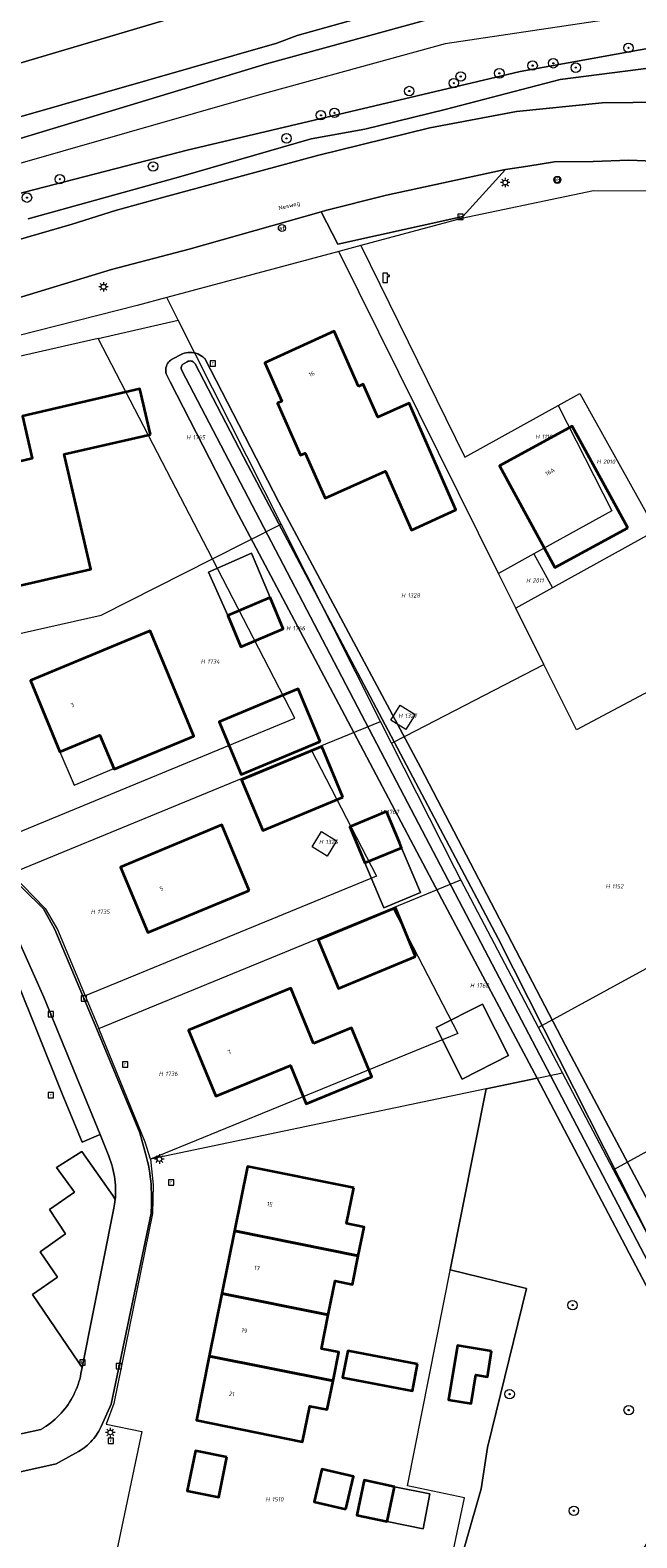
# Model space of a CAD drawing. Header units: metres. Extents: x 250001 to 257773, y 598992 to 609118.
# Tile 101 of 256: x 251934 to 251986, y 601181 to 601309. Entities that reach past the tile are written whole.
import ezdxf
from ezdxf.enums import TextEntityAlignment as Align
from ezdxf.lldxf.tags import DXFTag

# ---------------------------------------------------------------- set-up
doc = ezdxf.new("R2010")
doc.units = ezdxf.units.M
for name, color, linetype, lineweight in [('B-WE-GR-BOOM-S', 252, 'Continuous', 25), ('B-WE-GR-BOS_LOOF-GV', 252, 'Continuous', 13), ('B-WE-GR-GROENVOORZIENING-GV', 252, 'Continuous', 18), ('B-WE-KG-GRENS_PERCEEL-G', 150, 'KG-PERCEEL', 18), ('B-WE-KG-GRENS_PERCEEL-S', 150, 'Continuous', 25), ('B-WE-KL-ET_LS_OV_LICHTMAST-S', 252, 'Continuous', 25), ('B-WE-KL-POMP-S', 252, 'Continuous', 25), ('B-WE-OG-BEBOUWING-GV', 1, 'Continuous', 35), ('B-WE-OG-BEBOUWING-T18', 7, 'Continuous', 18), ('B-WE-OG-BEBOUWING_LUIFEL-GV', 1, 'Continuous', 18), ('B-WE-OG-BEBOUWING_OVERBOUWING-GV', 1, 'Continuous', 18), ('B-WE-OG-TERREIN_ERF-GV', 7, 'Continuous', 18), ('B-WE-OG-TOPOGRAFIE-T18', 2, 'Continuous', 18), ('B-WE-OG-WATER-GV', 252, 'Continuous', 18), ('B-WE-OG-WATER_SLOOT-GV', 252, 'Continuous', 18), ('B-WE-RI-GWA_KOLK-S', 252, 'Continuous', 25), ('B-WE-RI-GWA_RIOOLPUT-S', 252, 'Continuous', 25), ('B-WE-VH-VERHARDING_GESLOTEN-GV', 252, 'Continuous', 18), ('B-WE-VH-VERHARDING_OPEN-GV', 252, 'Continuous', 18), ('B-WE-VW-AFSLUITPAAL-S', 252, 'Continuous', 25), ('B-WE-VW-VERKEERSTEKEN_BORD-S', 252, 'Continuous', 25), ('B-WE-VW-VERKEERSTEKEN_DRAAGCONSTRUCTIE-S', 252, 'Continuous', 25), ('X-XX-AL-REFERENTIE-G', 7, 'Continuous', 18)]:
    doc.layers.add(name, color=color, linetype=linetype, lineweight=lineweight)
doc.styles.add('NLCS-ISO', font='NLCS-ISO.ttf')
doc.styles.add('NLCS-ISO-ANNOTATIEF-T18', font='NLCS-ISO.ttf', dxfattribs={"height": 1.8})
doc.styles.get("Standard").update_dxf_attribs({"font": 'NLCS-ISO.ttf'})
tags = doc.linetypes.add('KG-PERCEEL', pattern='A,5.5,-2,["P",Standard,S=1.8,R=0,X=-0.5,Y=-0.9],-2,5.5,-2,[5,NLCS.SHX,S=0.75,R=0,X=0,Y=0],-2', length=19).pattern_tags.tags
tags[6] = DXFTag(74, 10)

# ---------------------------------------------------------------- blocks, each defined once
blk = doc.blocks.new('SKG-PERCEELNUMMER-SO')
at = {"style": 'NLCS-ISO', "oblique": 10, "flags": 1}
blk.add_attdef('GEMEENTECODE', text='', height=1.8, dxfattribs=at).set_placement((0, 2.55), align=Align.MIDDLE_CENTER)
at = {"style": 'NLCS-ISO', "oblique": 10}
blk.add_attdef('SECTIE', text='', height=1.8, dxfattribs=at).set_placement((-0.5, 0), align=Align.MIDDLE_RIGHT)
blk.add_attdef('PERCEELNUMMER', text='', height=1.8, dxfattribs=at).set_placement((0.5, 0), align=Align.MIDDLE_LEFT)
blk = doc.blocks.new('BS2021-132-Xref-KAD-20210617')
at = {"layer": 'B-WE-KG-GRENS_PERCEEL-G', "flags": 128}
for points in [[(252003.359, 601311.639), (251984.108, 601309.598), (251969.301, 601307.404), (251953.398, 601303.017), (251915.01, 601292.049), (251906.95, 601286.407)], [(252017.428, 601268.953), (252011.14, 601280.8), (252004.57, 601288.55), (252000.01, 601293.4), (251996.81, 601294.75), (251991.8, 601294.92), (251981.87, 601294.95), (251970.69, 601292.59), (251962.175, 601290.309)], [(251962.175, 601290.309), (251960.292, 601289.805)], [(251962.175, 601290.309), (251970.97, 601272.368), (251978.883, 601276.75)], [(251960.292, 601289.805), (251945.733, 601285.905)], [(251973.835, 601262.527), (251960.292, 601289.805)], [(251945.733, 601285.905), (251943.21, 601285.23), (251909.43, 601276.63), (251900.43, 601273.99), (251893.63, 601272.08), (251888.71, 601270.88), (251883.35, 601269.68), (251873.45, 601267.83), (251868.45, 601267.03), (251863, 601266.3), (251856.93, 601265.74), (251851.89, 601265.47), (251846.957, 601265.268)], [(251946.696, 601283.995), (251945.733, 601285.905)], [(251939.92, 601282.444), (251946.696, 601283.995)], [(251955.419, 601266.698), (251946.696, 601283.995)], [(251939.92, 601282.444), (251923.771, 601278.747), (251923.716, 601276.483), (251927.964, 601256.246)], [(251949.613, 601263.758), (251939.92, 601282.444)], [(251978.883, 601276.75), (251980.722, 601277.768), (251987.17, 601266.147), (251978.404, 601261.305)], [(251978.883, 601276.75), (251983.416, 601267.836), (251976.833, 601264.188)], [(252017.428, 601268.953), (251980.423, 601249.258), (251977.671, 601254.802)], [(251949.613, 601263.758), (251955.419, 601266.698)], [(251963.847, 601249.986), (251955.419, 601266.698)], [(251927.964, 601256.246), (251940.186, 601258.985), (251949.613, 601263.758)], [(251931.398, 601239.869), (251956.589, 601250.242), (251949.613, 601263.758)], [(251976.833, 601264.188), (251973.835, 601262.527)], [(251976.833, 601264.188), (251978.404, 601261.305)], [(251975.295, 601259.588), (251973.835, 601262.527)], [(251978.404, 601261.305), (251975.295, 601259.588)], [(251977.671, 601254.802), (251975.295, 601259.588)], [(251964.777, 601248.141), (251965.979, 601248.762), (251977.671, 601254.802)], [(252027.621, 601251.756), (252019.746, 601247.424), (252009.209, 601241.536), (251977.227, 601224.053)], [(251957.97, 601247.566), (251963.847, 601249.986)], [(251964.777, 601248.141), (251963.847, 601249.986)], [(251970.641, 601236.555), (251970.124, 601237.537), (251964.777, 601248.141)], [(251932.549, 601237.1), (251932.725, 601237.172), (251957.97, 601247.566)], [(251957.97, 601247.566), (251963.493, 601236.863), (251938.822, 601226.732)], [(252034.48, 601239.98), (252026.85, 601235.792), (252016.741, 601230.193), (251983.582, 601211.99)], [(251932.549, 601237.1), (251935.437, 601234.113), (251936.467, 601232.333), (251938.822, 601226.732)], [(251964.874, 601234.187), (251970.641, 601236.555)], [(251977.227, 601224.053), (251970.641, 601236.555)], [(251939.985, 601223.967), (251964.874, 601234.187)], [(251964.874, 601234.187), (251970.376, 601223.527), (251944.355, 601212.885)], [(251938.822, 601226.732), (251939.985, 601223.967)], [(251944.355, 601212.885), (251943.909, 601214.322), (251939.985, 601223.967)], [(251979.263, 601220.189), (251977.227, 601224.053)], [(251972.797, 601218.836), (251979.263, 601220.189)], [(251983.582, 601211.99), (251979.263, 601220.189)], [(251944.355, 601212.885), (251944.589, 601210.703), (251944.526, 601208.287), (251941.249, 601192.189), (251940.6, 601190.419), (251943.61, 601189.801), (251938.279, 601164.439), (251963.372, 601159.086), (251966.888, 601164.94), (251970.948, 601184.192), (251966.108, 601185.185), (251972.797, 601218.836)], [(251972.797, 601218.836), (251944.482, 601212.912), (251944.355, 601212.885)], [(251991.732, 601196.52), (251983.582, 601211.99)]]:
    blk.add_lwpolyline(points, dxfattribs=at)
for points in [[(251966.763, 601250.563), (251965.973, 601249.292), (251964.702, 601250.082), (251965.492, 601251.353)], [(251960.103, 601239.853), (251959.308, 601238.573), (251958.037, 601239.363), (251958.832, 601240.643)]]:
    blk.add_lwpolyline(points, close=True, dxfattribs=at)
at = {"layer": 'B-WE-KG-GRENS_PERCEEL-S', "xscale": 0.2, "yscale": 0.2, "zscale": 0.2}
for p, values in [((251947.835, 601274.061), {'PERCEELNUMMER': '1765', 'SECTIE': 'H'}), ((251977.405, 601274.115), {'PERCEELNUMMER': '1110', 'SECTIE': 'H'}), ((251982.591, 601271.995), {'PERCEELNUMMER': '2010', 'SECTIE': 'H'}), ((251976.615, 601261.923), {'PERCEELNUMMER': '2011', 'SECTIE': 'H'}), ((251966.031, 601260.661), {'PERCEELNUMMER': '1328', 'SECTIE': 'H'}), ((251956.294, 601257.877), {'PERCEELNUMMER': '1766', 'SECTIE': 'H'}), ((251949.061, 601255.057), {'PERCEELNUMMER': '1734', 'SECTIE': 'H'}), ((251965.795, 601250.455), {'PERCEELNUMMER': '1327', 'SECTIE': 'H'}), ((251964.263, 601242.307), {'PERCEELNUMMER': '1767', 'SECTIE': 'H'}), ((251959.075, 601239.765), {'PERCEELNUMMER': '1325', 'SECTIE': 'H'}), ((251983.35, 601236.002), {'PERCEELNUMMER': '1152', 'SECTIE': 'H'}), ((251939.745, 601233.845), {'PERCEELNUMMER': '1735', 'SECTIE': 'H'}), ((251971.865, 601227.595), {'PERCEELNUMMER': '1768', 'SECTIE': 'H'}), ((251945.505, 601220.115), {'PERCEELNUMMER': '1736', 'SECTIE': 'H'}), ((251954.548, 601184.055), {'PERCEELNUMMER': '1510', 'SECTIE': 'H'})]:
    blk.add_blockref('SKG-PERCEELNUMMER-SO', p, dxfattribs=at).add_auto_attribs(values)
blk = doc.blocks.new('SIE-WEG_VERKEERSBORD-SO')
at = {"color": 0, "linetype": 'ByBlock', "lineweight": 18}
blk.add_lwpolyline([(-1.125, -1.125), (1.125, -1.125), (1.125, 1.125), (-1.125, 1.125)], close=True, dxfattribs=at)
at = {"color": 0, "linetype": 'ByBlock', "lineweight": 18, "style": 'NLCS-ISO'}
blk.add_text('vb', height=1.5, dxfattribs=at).set_placement((0, 0), align=Align.MIDDLE_CENTER)
blk = doc.blocks.new('SKL-WATER_POMP-SO')
at = {"color": 0, "linetype": 'ByBlock', "lineweight": 18}
blk.add_lwpolyline([(1, 1.09), (1, 2), (-1, 2), (-1, -2), (1, -2), (1, 0.57), (1.85, 0.57), (1.85, 1.09)], close=True, dxfattribs=at)
blk = doc.blocks.new('SVW-AFSLUITPAAL-SO')
at = {"lineweight": 18}
blk.add_circle((0, 0), 1.5, dxfattribs=at)
at = {"lineweight": 18, "style": 'NLCS-ISO'}
blk.add_text('af', height=1.8, dxfattribs=at).set_placement((0, 0), align=Align.MIDDLE_CENTER)
blk = doc.blocks.new('SKL-ET_OV_LICHTMAST-SO')
at = {"color": 0, "linetype": 'ByBlock', "lineweight": 18}
for points in [[(-1.25, 0), (-2, 0)], [(-1.41, 1.41), (-0.88, 0.88)], [(0, 2), (0, 1.25)], [(0.88, 0.88), (1.41, 1.41)], [(2, 0), (1.25, 0)], [(-1.41, -1.41), (-0.88, -0.88)], [(0, -1.25), (0, -2)], [(0.88, -0.88), (1.41, -1.41)]]:
    blk.add_lwpolyline(points, dxfattribs=at)
blk.add_circle((0, 0), 1, dxfattribs=at)
blk = doc.blocks.new('SIE-WEG_PAAL_VERKEERSBORD-SO')
at = {"color": 0, "linetype": 'ByBlock', "lineweight": 18}
blk.add_circle((0, 0), 1.5, dxfattribs=at)
at = {"color": 0, "linetype": 'ByBlock', "lineweight": 18, "style": 'NLCS-ISO'}
blk.add_text('vb', height=1.5, dxfattribs=at).set_placement((0, 0.13), align=Align.MIDDLE_CENTER)
blk = doc.blocks.new('SRI-KOLK-SO')
at = {"color": 0, "linetype": 'ByBlock', "lineweight": 18}
blk.add_lwpolyline([(-1.125, -1.125), (1.125, -1.125), (1.125, 1.125), (-1.125, 1.125)], close=True, dxfattribs=at)
at = {"color": 0, "linetype": 'ByBlock', "lineweight": 18, "style": 'NLCS-ISO'}
blk.add_text('k', height=1.5, dxfattribs=at).set_placement((0, 0), align=Align.MIDDLE_CENTER)
blk = doc.blocks.new('SRI-PUT_INSPECTIEPUT_RIOOLPUT-SO')
at = {"color": 0, "linetype": 'ByBlock', "lineweight": 18}
blk.add_lwpolyline([(-1.12, -1.12), (1.12, -1.12), (1.12, 1.12), (-1.12, 1.12)], close=True, dxfattribs=at)
at = {"color": 0, "linetype": 'ByBlock', "lineweight": 18, "style": 'NLCS-ISO'}
blk.add_text('r', height=1.5, dxfattribs=at).set_placement((0, 0.28), align=Align.MIDDLE_CENTER)
blk = doc.blocks.new('SGR-BOOM_01-SO')
at = {"linetype": 'ByBlock', "lineweight": 18}
h = blk.add_hatch(color=0, dxfattribs=at)
h.dxf.hatch_style = 1
edge = h.paths.add_edge_path()
edge.add_arc((0, 0), 0.25, 0, 360)
at = {"color": 0, "linetype": 'ByBlock', "lineweight": 18}
for radius in [2, 0.25]:
    blk.add_circle((0, 0), radius, dxfattribs=at)
blk = doc.blocks.new('BS2021-132-Xref-BGT-GRIJS-20210617-aangepast')
at = {"layer": 'B-WE-GR-BOS_LOOF-GV', "flags": 128}
blk.add_lwpolyline([(251930.22, 601304.859), (251952.827, 601311.58)], dxfattribs=at)
at = {"layer": 'B-WE-GR-GROENVOORZIENING-GV', "flags": 128}
for points in [[(251929.888, 601289.873), (251937.706, 601292.114), (251941.39, 601293.268), (251945.48, 601294.42), (251958.5, 601297.95), (251968.02, 601300.29), (251975.34, 601301.68), (251982.61, 601302.41), (251987.86, 601302.46), (251991.95, 601302.05), (251995.08, 601301.45), (251998.34, 601300.5), (251998.774, 601300.309), (252000, 601300.342), (252005.48, 601300.489), (252009.97, 601301.069), (252020.594, 601303.297), (252044.193, 601306.185), (252038.891, 601315.846)], [(252035.94, 601311.739), (252003.14, 601307.439), (252000, 601307.046), (251992.049, 601306.05), (251979.04, 601304.39), (251969.32, 601301.829), (251962.519, 601300.16), (251957.959, 601299.359), (251946.91, 601296.16), (251933.989, 601292.569)], [(251929.529, 601300.14), (251955.059, 601307.459), (251956.779, 601308.099), (251966.489, 601310.819)], [(251952.827, 601311.58), (251930.22, 601304.859)], [(251930.367, 601188.951), (251935.076, 601189.974), (251935.26, 601190.089), (251935.331, 601190.133), (251935.529, 601190.264), (251935.723, 601190.402), (251935.912, 601190.545), (251936.096, 601190.695), (251936.275, 601190.852), (251936.448, 601191.014), (251936.616, 601191.181), (251936.778, 601191.355), (251936.935, 601191.534), (251937.085, 601191.718), (251937.229, 601191.907), (251937.366, 601192.1), (251937.497, 601192.298), (251937.621, 601192.501), (251937.738, 601192.707), (251937.849, 601192.918), (251937.952, 601193.132), (251938.047, 601193.349), (251938.136, 601193.569), (251938.217, 601193.793), (251938.29, 601194.018), (251938.356, 601194.247), (251938.414, 601194.477), (251938.464, 601194.709), (251938.565, 601195.217), (251938.246, 601195.667), (251934.366, 601201.425), (251936.484, 601202.888), (251935.016, 601205.032), (251937.149, 601206.559), (251935.791, 601208.603), (251937.904, 601210.099), (251936.396, 601212.179), (251938.546, 601213.53), (251941.149, 601209.793), (251941.369, 601209.469), (251941.384, 601209.664), (251941.396, 601209.916), (251941.4, 601210.169), (251941.395, 601210.421), (251941.383, 601210.673), (251941.363, 601210.925), (251941.335, 601211.176), (251941.299, 601211.426), (251941.255, 601211.674), (251941.203, 601211.922), (251941.144, 601212.167), (251941.077, 601212.41), (251941.002, 601212.652), (251940.919, 601212.89), (251940.829, 601213.126), (251940.076, 601214.966), (251939.765, 601214.834), (251938.575, 601214.336), (251936.858, 601218.425), (251932.921, 601228.287)]]:
    blk.add_lwpolyline(points, dxfattribs=at)
blk.add_lwpolyline([(251989.5, 601196.146), (251977.108, 601219.738), (251972.797, 601218.836), (251969.748, 601203.496), (251976.198, 601201.933), (251972.907, 601188.439), (251972.352, 601184.951), (251964.736, 601158.336), (251964.599, 601157.858), (251965.333, 601157.567), (251966.308, 601157.18), (251970.43, 601155.318), (251972.36, 601158.336), (251992.778, 601190.275)], close=True, dxfattribs=at)
at = {"layer": 'B-WE-OG-BEBOUWING-GV', "flags": 128}
for points in [[(251961.981, 601278.375), (251959.899, 601283.05), (251954.029, 601280.369), (251955.473, 601277.126), (251955.103, 601276.962), (251957.07, 601272.545), (251957.44, 601272.711), (251959.135, 601268.903), (251964.25, 601271.181), (251966.451, 601266.188), (251970.205, 601267.91), (251966.271, 601276.963), (251963.603, 601275.775), (251962.369, 601278.547)], [(251944.351, 601274.305), (251943.46, 601278.16), (251933.5, 601275.86), (251934.34, 601272.259), (251929.63, 601271.16), (251930.553, 601267.166), (251930.797, 601267.222), (251932.18, 601261.24), (251939.286, 601262.882), (251937.037, 601272.616)], [(251984.781, 601266.377), (251980.079, 601275.01), (251973.91, 601271.65), (251978.611, 601263.017)], [(251954.487, 601260.473), (251950.89, 601258.964), (251951.999, 601256.303), (251955.601, 601257.817)], [(251945.929, 601253.795), (251944.329, 601257.649), (251942.211, 601256.77), (251934.179, 601253.439), (251936.679, 601247.41), (251940.073, 601248.817), (251941.266, 601245.939), (251948.024, 601248.741)], [(251958.72, 601248.291), (251956.857, 601252.748), (251950.161, 601249.949), (251952.024, 601245.492)], [(251960.649, 601243.573), (251958.861, 601247.854), (251952.074, 601245.019), (251953.862, 601240.738)], [(251964.354, 601242.35), (251961.233, 601241.052), (251962.505, 601237.988), (251965.622, 601239.273), (251965.438, 601239.719)], [(251952.711, 601235.652), (251950.401, 601241.202), (251941.82, 601237.63), (251944.13, 601232.079)], [(251966.81, 601230.05), (251965.094, 601234.188), (251958.562, 601231.479), (251960.278, 601227.341)], [(251958.15, 601222.687), (251956.23, 601227.361), (251947.579, 601223.81), (251949.88, 601218.209), (251956.207, 601220.808), (251957.536, 601217.57), (251963.087, 601219.849), (251961.377, 601224.012)], [(251961.578, 601210.452), (251952.559, 601212.27), (251951.462, 601206.806), (251961.952, 601204.7), (251962.442, 601207.131), (251960.967, 601207.427)], [(251961.952, 601204.7), (251951.462, 601206.806), (251950.396, 601201.501), (251959.409, 601199.69), (251959.988, 601202.564), (251961.461, 601202.268)], [(251959.409, 601199.69), (251950.396, 601201.501), (251949.33, 601196.195), (251959.814, 601194.089), (251960.304, 601196.52), (251958.831, 601196.817)], [(251973.234, 601196.624), (251970.343, 601197.088), (251969.605, 601192.494), (251971.518, 601192.187), (251971.906, 601194.603), (251972.885, 601194.446)], [(251959.814, 601194.089), (251949.33, 601196.195), (251948.239, 601190.76), (251957.239, 601188.92), (251957.852, 601191.954), (251959.325, 601191.658)], [(251966.978, 601195.498), (251961.056, 601196.641), (251960.619, 601194.379), (251966.541, 601193.236)], [(251950.825, 601187.624), (251948.152, 601188.16), (251947.471, 601184.764), (251950.144, 601184.228)], [(251960.908, 601183.22), (251961.557, 601185.978), (251958.853, 601186.605), (251958.206, 601183.855)], [(251965.023, 601185.124), (251962.444, 601185.67), (251961.819, 601182.721), (251964.399, 601182.178)]]:
    blk.add_lwpolyline(points, close=True, dxfattribs=at)
at = {"layer": 'B-WE-OG-BEBOUWING_LUIFEL-GV', "flags": 128}
blk.add_lwpolyline([(251936.679, 601247.41), (251937.874, 601244.568), (251941.242, 601245.998), (251940.073, 601248.817)], close=True, dxfattribs=at)
at = {"layer": 'B-WE-OG-BEBOUWING_OVERBOUWING-GV', "flags": 128}
for points in [[(251952.911, 601264.231), (251949.275, 601262.637), (251950.89, 601258.964), (251954.487, 601260.473)], [(251965.622, 601239.273), (251962.505, 601237.988), (251964.117, 601234.168), (251967.227, 601235.475)], [(251968.54, 601224.04), (251970.741, 601219.664), (251974.685, 601221.656), (251972.488, 601226.026)], [(251965.023, 601185.124), (251964.399, 601182.178), (251967.443, 601181.556), (251968.013, 601184.528)]]:
    blk.add_lwpolyline(points, close=True, dxfattribs=at)
at = {"layer": 'B-WE-OG-TERREIN_ERF-GV', "flags": 128}
for points in [[(251986.96, 601297.46), (251984.87, 601297.54), (251981.84, 601297.44), (251978.56, 601297.4), (251976.31, 601297.03), (251974.409, 601296.74), (251970.82, 601292.78), (251960.23, 601290.439), (251958.808, 601293.171), (251947.62, 601290), (251941.062, 601288.273), (251926.475, 601283.846)], [(251931.798, 601237.533), (251935.303, 601234.101), (251936.26, 601232.341), (251939.807, 601223.888), (251943.454, 601215.115), (251943.967, 601213.236), (251944.024, 601213.017), (251944.101, 601212.692), (251944.171, 601212.364), (251944.233, 601212.036), (251944.287, 601211.706), (251944.333, 601211.374), (251944.371, 601211.042), (251944.401, 601210.709), (251944.423, 601210.375), (251944.437, 601210.041), (251944.444, 601209.707), (251944.442, 601209.372), (251944.432, 601209.038), (251944.398, 601208.315), (251941.01, 601192.125), (251940.175, 601190.231), (251940.148, 601190.17), (251940.065, 601189.999), (251939.975, 601189.832), (251939.878, 601189.668), (251939.774, 601189.508), (251939.664, 601189.353), (251939.547, 601189.203), (251939.424, 601189.058), (251939.295, 601188.918), (251939.161, 601188.784), (251939.02, 601188.655), (251938.875, 601188.533), (251938.724, 601188.416), (251938.569, 601188.307), (251938.409, 601188.203), (251938.245, 601188.107), (251936.371, 601187.055), (251930.64, 601185.79)], [(251964.736, 601158.336), (251972.352, 601184.951), (251972.907, 601188.439), (251976.198, 601201.933), (251969.748, 601203.496), (251972.797, 601218.836), (251977.108, 601219.738), (251969.291, 601234.444), (251960.823, 601250.493), (251951.565, 601267.974), (251946.024, 601278.761), (251945.793, 601279.199), (251945.733, 601279.315), (251945.688, 601279.437), (251945.657, 601279.564), (251945.643, 601279.693), (251945.645, 601279.824), (251945.662, 601279.953), (251945.696, 601280.079), (251945.744, 601280.201), (251945.807, 601280.315), (251945.883, 601280.421), (251945.972, 601280.516), (251946.072, 601280.6), (251946.133, 601280.643), (251947.055, 601281.128), (251947.212, 601281.183), (251947.373, 601281.223), (251947.537, 601281.247), (251947.703, 601281.255), (251947.869, 601281.247), (251948.034, 601281.223), (251948.195, 601281.184), (251948.352, 601281.129), (251948.503, 601281.059), (251948.646, 601280.975), (251948.781, 601280.878), (251948.906, 601280.768), (251948.947, 601280.727), (251955.234, 601268.552), (251967.255, 601246.043), (251979.513, 601222.506), (251993.048, 601196.986)]]:
    blk.add_lwpolyline(points, dxfattribs=at)
for points in [[(251957.44, 601272.711), (251957.07, 601272.545), (251955.103, 601276.962), (251955.473, 601277.126), (251954.029, 601280.369), (251959.899, 601283.05), (251961.981, 601278.375), (251962.369, 601278.547), (251963.603, 601275.775), (251966.271, 601276.963), (251970.205, 601267.91), (251966.451, 601266.188), (251964.25, 601271.181), (251959.135, 601268.903)], [(251937.037, 601272.616), (251939.286, 601262.882), (251932.18, 601261.24), (251930.797, 601267.222), (251930.553, 601267.166), (251929.63, 601271.16), (251934.34, 601272.259), (251933.5, 601275.86), (251943.46, 601278.16), (251944.351, 601274.305)], [(251973.91, 601271.65), (251980.079, 601275.01), (251984.781, 601266.377), (251978.611, 601263.017)], [(251952.911, 601264.231), (251954.487, 601260.473), (251955.601, 601257.817), (251951.999, 601256.303), (251950.89, 601258.964), (251949.275, 601262.637)], [(251936.679, 601247.41), (251934.179, 601253.439), (251942.211, 601256.77), (251944.329, 601257.649), (251945.929, 601253.795), (251948.024, 601248.741), (251941.266, 601245.939), (251940.073, 601248.817)], [(251950.161, 601249.949), (251956.857, 601252.748), (251958.72, 601248.291), (251952.024, 601245.492)], [(251953.862, 601240.738), (251952.074, 601245.019), (251958.861, 601247.854), (251960.649, 601243.573)], [(251962.505, 601237.988), (251961.233, 601241.052), (251964.354, 601242.35), (251965.438, 601239.719), (251965.622, 601239.273), (251967.227, 601235.475), (251964.117, 601234.168)], [(251944.13, 601232.079), (251941.82, 601237.63), (251950.401, 601241.202), (251952.711, 601235.652)], [(251958.562, 601231.479), (251965.094, 601234.188), (251966.81, 601230.05), (251960.278, 601227.341)], [(251956.23, 601227.361), (251958.15, 601222.687), (251961.377, 601224.012), (251963.087, 601219.849), (251957.536, 601217.57), (251956.207, 601220.808), (251949.88, 601218.209), (251947.579, 601223.81)], [(251968.54, 601224.04), (251972.488, 601226.026), (251974.685, 601221.656), (251970.741, 601219.664)], [(251952.559, 601212.27), (251961.578, 601210.452), (251960.967, 601207.427), (251962.442, 601207.131), (251961.952, 601204.7), (251961.461, 601202.268), (251959.988, 601202.564), (251959.409, 601199.69), (251958.831, 601196.817), (251960.304, 601196.52), (251959.814, 601194.089), (251959.325, 601191.658), (251957.852, 601191.954), (251957.239, 601188.92), (251948.239, 601190.76), (251949.33, 601196.195), (251950.396, 601201.501), (251951.462, 601206.806)], [(251973.234, 601196.624), (251972.885, 601194.446), (251971.906, 601194.603), (251971.518, 601192.187), (251969.605, 601192.494), (251970.343, 601197.088)], [(251966.978, 601195.498), (251966.541, 601193.236), (251960.619, 601194.379), (251961.056, 601196.641)], [(251950.825, 601187.624), (251950.144, 601184.228), (251947.471, 601184.764), (251948.152, 601188.16)], [(251961.557, 601185.978), (251960.908, 601183.22), (251958.206, 601183.855), (251958.853, 601186.605)], [(251965.023, 601185.124), (251968.013, 601184.528), (251967.443, 601181.556), (251964.399, 601182.178), (251961.819, 601182.721), (251962.444, 601185.67)]]:
    blk.add_lwpolyline(points, close=True, dxfattribs=at)
at = {"layer": 'B-WE-OG-WATER-GV', "flags": 128}
for points in [[(251967.555, 601309.375), (251954.188, 601305.702), (251932.373, 601299.108)], [(251926.663, 601293.014), (251947.448, 601298.389), (251975.672, 601305.054), (251998.349, 601309.148)], [(251986.659, 601206.163), (251973.793, 601231.596), (251952.602, 601271.69), (251948.128, 601280.281), (251948.089, 601280.342), (251948.031, 601280.406), (251947.962, 601280.459), (251947.885, 601280.497), (251947.802, 601280.521), (251947.716, 601280.529), (251947.63, 601280.522), (251947.546, 601280.498), (251947.469, 601280.46), (251947.052, 601280.218), (251947.042, 601280.205), (251946.998, 601280.134), (251946.969, 601280.056), (251946.956, 601279.974), (251946.958, 601279.89), (251946.977, 601279.809), (251947.01, 601279.733), (251965.202, 601244.89), (251979.816, 601216.939), (251993.181, 601191.422)]]:
    blk.add_lwpolyline(points, dxfattribs=at)
at = {"layer": 'B-WE-OG-WATER_SLOOT-GV', "flags": 128}
for points in [[(251966.489, 601310.819), (251956.779, 601308.099), (251955.059, 601307.459), (251929.529, 601300.14)], [(251933.989, 601292.569), (251946.91, 601296.16), (251957.959, 601299.359), (251962.519, 601300.16), (251969.32, 601301.829), (251979.04, 601304.39), (251992.049, 601306.05), (252000, 601307.046), (252003.14, 601307.439), (252035.94, 601311.739)], [(251998.349, 601309.148), (251975.672, 601305.054), (251947.448, 601298.389), (251926.663, 601293.014)], [(251932.373, 601299.108), (251954.188, 601305.702), (251967.555, 601309.375)], [(251993.048, 601196.986), (251979.513, 601222.506), (251967.255, 601246.043), (251955.234, 601268.552), (251948.947, 601280.727), (251948.906, 601280.768), (251948.781, 601280.878), (251948.646, 601280.975), (251948.503, 601281.059), (251948.352, 601281.129), (251948.195, 601281.184), (251948.034, 601281.223), (251947.869, 601281.247), (251947.703, 601281.255), (251947.537, 601281.247), (251947.373, 601281.223), (251947.212, 601281.183), (251947.055, 601281.128), (251946.133, 601280.643), (251946.072, 601280.6), (251945.972, 601280.516), (251945.883, 601280.421), (251945.807, 601280.315), (251945.744, 601280.201), (251945.696, 601280.079), (251945.662, 601279.953), (251945.645, 601279.824), (251945.643, 601279.693), (251945.657, 601279.564), (251945.688, 601279.437), (251945.733, 601279.315), (251945.793, 601279.199), (251946.024, 601278.761), (251951.565, 601267.974), (251960.823, 601250.493), (251969.291, 601234.444), (251977.108, 601219.738), (251989.5, 601196.146)], [(251993.181, 601191.422), (251979.816, 601216.939), (251965.202, 601244.89), (251947.01, 601279.733), (251946.977, 601279.809), (251946.958, 601279.89), (251946.956, 601279.974), (251946.969, 601280.056), (251946.998, 601280.134), (251947.042, 601280.205), (251947.052, 601280.218), (251947.469, 601280.46), (251947.546, 601280.498), (251947.63, 601280.522), (251947.716, 601280.529), (251947.802, 601280.521), (251947.885, 601280.497), (251947.962, 601280.459), (251948.031, 601280.406), (251948.089, 601280.342), (251948.128, 601280.281), (251952.602, 601271.69), (251973.793, 601231.596), (251986.659, 601206.163)]]:
    blk.add_lwpolyline(points, dxfattribs=at)
at = {"layer": 'B-WE-VH-VERHARDING_GESLOTEN-GV', "flags": 128}
for points in [[(251987.86, 601302.46), (251982.61, 601302.41), (251975.34, 601301.68), (251968.02, 601300.29), (251958.5, 601297.95), (251945.48, 601294.42), (251941.39, 601293.268), (251937.706, 601292.114), (251929.888, 601289.873)], [(251926.475, 601283.846), (251941.062, 601288.273), (251947.62, 601290), (251958.808, 601293.171), (251959.19, 601293.28), (251964.34, 601294.57), (251974.01, 601296.68), (251974.409, 601296.74), (251976.31, 601297.03), (251978.56, 601297.4), (251981.84, 601297.44), (251984.87, 601297.54), (251986.96, 601297.46)], [(251933.138, 601231.51), (251935.307, 601226.619), (251940.076, 601214.966), (251940.829, 601213.126), (251940.919, 601212.89), (251941.002, 601212.652), (251941.077, 601212.41), (251941.144, 601212.167), (251941.203, 601211.922), (251941.255, 601211.674), (251941.299, 601211.426), (251941.335, 601211.176), (251941.363, 601210.925), (251941.383, 601210.673), (251941.395, 601210.421), (251941.4, 601210.169), (251941.396, 601209.916), (251941.384, 601209.664), (251941.369, 601209.469), (251941.317, 601209.079), (251941.253, 601208.719), (251938.565, 601195.217), (251938.464, 601194.709), (251938.414, 601194.477), (251938.356, 601194.247), (251938.29, 601194.018), (251938.217, 601193.793), (251938.136, 601193.569), (251938.047, 601193.349), (251937.952, 601193.132), (251937.849, 601192.918), (251937.738, 601192.707), (251937.621, 601192.501), (251937.497, 601192.298), (251937.366, 601192.1), (251937.229, 601191.907), (251937.085, 601191.718), (251936.935, 601191.534), (251936.778, 601191.355), (251936.616, 601191.181), (251936.448, 601191.014), (251936.275, 601190.852), (251936.096, 601190.695), (251935.912, 601190.545), (251935.723, 601190.402), (251935.529, 601190.264), (251935.331, 601190.133), (251935.26, 601190.089), (251935.076, 601189.974), (251930.367, 601188.951)], [(251930.64, 601185.79), (251936.371, 601187.055), (251938.245, 601188.107), (251938.409, 601188.203), (251938.569, 601188.307), (251938.724, 601188.416), (251938.875, 601188.533), (251939.02, 601188.655), (251939.161, 601188.784), (251939.295, 601188.918), (251939.424, 601189.058), (251939.547, 601189.203), (251939.664, 601189.353), (251939.774, 601189.508), (251939.878, 601189.668), (251939.975, 601189.832), (251940.065, 601189.999), (251940.148, 601190.17), (251940.175, 601190.231), (251941.01, 601192.125), (251944.398, 601208.315), (251944.432, 601209.038), (251944.442, 601209.372), (251944.444, 601209.707), (251944.437, 601210.041), (251944.423, 601210.375), (251944.401, 601210.709), (251944.371, 601211.042), (251944.333, 601211.374), (251944.287, 601211.706), (251944.233, 601212.036), (251944.171, 601212.364), (251944.101, 601212.692), (251944.024, 601213.017), (251943.967, 601213.236), (251943.454, 601215.115), (251939.807, 601223.888), (251936.26, 601232.341), (251935.303, 601234.101), (251931.798, 601237.533)]]:
    blk.add_lwpolyline(points, dxfattribs=at)
at = {"layer": 'B-WE-VH-VERHARDING_OPEN-GV', "flags": 128}
for points in [[(251970.82, 601292.78), (251974.409, 601296.74), (251974.01, 601296.68), (251964.34, 601294.57), (251959.19, 601293.28), (251958.808, 601293.171), (251960.23, 601290.439)], [(251941.149, 601209.793), (251938.546, 601213.53), (251936.396, 601212.179), (251937.904, 601210.099), (251935.791, 601208.603), (251937.149, 601206.559), (251935.016, 601205.032), (251936.484, 601202.888), (251934.366, 601201.425), (251938.246, 601195.667), (251938.565, 601195.217), (251941.253, 601208.719), (251941.317, 601209.079), (251941.369, 601209.469)]]:
    blk.add_lwpolyline(points, close=True, dxfattribs=at)
blk.add_lwpolyline([(251932.921, 601228.287), (251936.858, 601218.425), (251938.575, 601214.336), (251939.765, 601214.834), (251940.076, 601214.966), (251935.307, 601226.619), (251933.138, 601231.51)], dxfattribs=at)
at = {"layer": 'B-WE-GR-BOOM-S', "xscale": 0.2, "yscale": 0.2, "zscale": 0.2}
for p in [(251984.838, 601307.062), (251976.721, 601305.559), (251978.471, 601305.752), (251980.379, 601305.383), (251970.046, 601304.071), (251970.629, 601304.641), (251973.9, 601304.903), (251966.27, 601303.401), (251958.789, 601301.348), (251959.936, 601301.552), (251955.879, 601299.394), (251944.569, 601297.016), (251936.671, 601295.933), (251933.89, 601294.368), (251980.106, 601200.509), (251974.774, 601192.968), (251984.857, 601191.618), (251980.213, 601183.087)]:
    blk.add_blockref('SGR-BOOM_01-SO', p, dxfattribs=at)
at = {"layer": 'B-WE-KL-ET_LS_OV_LICHTMAST-S', "xscale": 0.2, "yscale": 0.2, "zscale": 0.2}
for p in [(251974.4, 601295.642), (251940.372, 601286.809), (251945.105, 601212.893), (251940.95, 601189.72)]:
    blk.add_blockref('SKL-ET_OV_LICHTMAST-SO', p, dxfattribs=at)
at = {"layer": 'B-WE-KL-POMP-S', "xscale": 0.2, "yscale": 0.2, "zscale": 0.2}
blk.add_blockref('SKL-WATER_POMP-SO', (251964.23, 601287.58), dxfattribs=at)
at = {"layer": 'B-WE-RI-GWA_KOLK-S', "xscale": 0.2, "yscale": 0.2, "zscale": 0.2}
for p in [(251970.61, 601292.73), (251938.716, 601226.489), (251935.915, 601225.174), (251938.587, 601195.657), (251941.683, 601195.33)]:
    blk.add_blockref('SRI-KOLK-SO', p, dxfattribs=at)
at = {"layer": 'B-WE-RI-GWA_RIOOLPUT-S', "xscale": 0.2, "yscale": 0.2, "zscale": 0.2}
for p in [(251949.63, 601280.32), (251942.2, 601220.9), (251935.9, 601218.3), (251946.1, 601210.9), (251941, 601189)]:
    blk.add_blockref('SRI-PUT_INSPECTIEPUT_RIOOLPUT-SO', p, dxfattribs=at)
at = {"layer": 'B-WE-VW-AFSLUITPAAL-S', "xscale": 0.2, "yscale": 0.2, "zscale": 0.2}
blk.add_blockref('SVW-AFSLUITPAAL-SO', (251955.485, 601291.793), dxfattribs=at)
at = {"layer": 'B-WE-VW-VERKEERSTEKEN_BORD-S', "xscale": 0.2, "yscale": 0.2, "zscale": 0.2}
blk.add_blockref('SIE-WEG_VERKEERSBORD-SO', (251978.812, 601295.871), dxfattribs=at)
at = {"layer": 'B-WE-VW-VERKEERSTEKEN_DRAAGCONSTRUCTIE-S', "xscale": 0.2, "yscale": 0.2, "zscale": 0.2}
blk.add_blockref('SIE-WEG_PAAL_VERKEERSBORD-SO', (251978.812, 601295.871), dxfattribs=at)
at = {"layer": 'B-WE-OG-BEBOUWING-T18', "style": 'NLCS-ISO-ANNOTATIEF-T18'}
for s, rotation, p in [('16', 24.5, (251958.003, 601279.435)), ('16A', 28.6, (251978.19, 601271.135)), ('3', 22.5, (251937.738, 601251.382)), ('5', 22.6, (251945.283, 601235.815)), ('7', 22.3, (251951.042, 601221.96)), ('15', 348.7, (251954.462, 601209.046)), ('17', 348.7, (251953.38, 601203.661)), ('19', 348.7, (251952.314, 601198.356)), ('21', 348.7, (251951.236, 601192.985))]:
    blk.add_text(s, height=0.36, rotation=rotation, dxfattribs=at).set_placement(p, align=Align.MIDDLE)
at = {"layer": 'B-WE-OG-TOPOGRAFIE-T18', "style": 'NLCS-ISO-ANNOTATIEF-T18'}
blk.add_text('Nesweg', height=0.36, rotation=13.9, dxfattribs=at).set_placement((251956.114, 601293.651), align=Align.MIDDLE)

msp = doc.modelspace()

# ---------------------------------------------------------------- block references
at = {"layer": 'X-XX-AL-REFERENTIE-G'}
for name in ['BS2021-132-Xref-BGT-GRIJS-20210617-aangepast', 'BS2021-132-Xref-KAD-20210617']:
    msp.add_blockref(name, (0, 0), dxfattribs=at)

doc.saveas('drawing.dxf')
